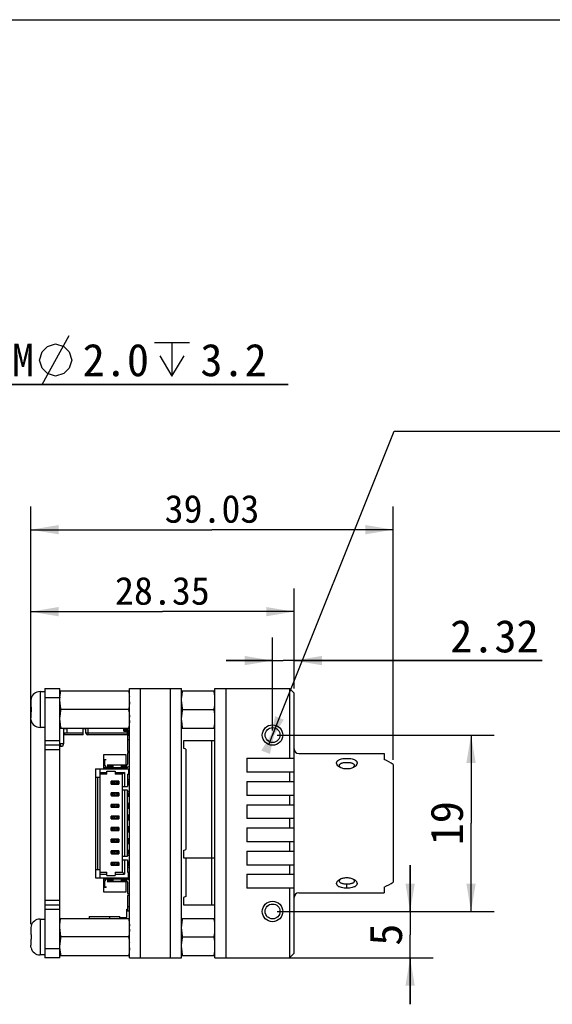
# Model space of a CAD drawing. Header units: millimetres. Extents: x 0 to 297, y 0 to 210.
# Tile 3 of 4: x 126 to 183, y 104 to 210. Entities that reach past the tile are written whole.
import ezdxf
from ezdxf.enums import TextEntityAlignment as Align

# ---------------------------------------------------------------- set-up
doc = ezdxf.new("R2010")
doc.units = ezdxf.units.MM
doc.header["$LTSCALE"] = 16.335
doc.layers.get('0').update_dxf_attribs({"linetype": 'CONTINUOUS'})
doc.layers.add('50_ALL_DETAILS', color=7, linetype='CONTINUOUS')
doc.layers.add('51__DRAFT_DIMS', color=7, linetype='CONTINUOUS')
doc.styles.get("Standard").update_dxf_attribs({"font": 'simfang.ttf'})
doc.dimstyles.new('DIMSTYLE_1', dxfattribs={"dimtxt": 3.5, "dimasz": 3, "dimexe": 2.5, "dimexo": 0.5, "dimgap": 0.875, "dimtad": 1, "dimdsep": 46, "dimtxsty": 'STANDARD', "dimblk": '_FILLED', "dimblk1": '_FILLED', "dimblk2": '_FILLED', "dimcen": 0.09, "dimazin": 2, "dimtp": 0.1, "dimtm": 0.1, "dimtfac": 1, "dimtdec": 0, "dimtofl": 0, "dimtmove": 0, "dimatfit": 3, "dimldrblk": '_FILLED', "dimfxl": 1, "dimtolj": 1, "dimarcsym": 0})
doc.dimstyles.new('DIMSTYLE_2', dxfattribs={"dimtxt": 3.5, "dimasz": 3, "dimexe": 2.5, "dimexo": 0.5, "dimtad": 1, "dimdsep": 46, "dimtxsty": 'STANDARD', "dimblk": '_FILLED', "dimblk1": '_FILLED', "dimblk2": '_FILLED', "dimcen": 0.09, "dimazin": 2, "dimtp": 0.1, "dimtm": 0.1, "dimtfac": 1, "dimtdec": 0, "dimtmove": 0, "dimatfit": 2, "dimldrblk": '_FILLED', "dimfxl": 1, "dimtolj": 1, "dimarcsym": 0})
doc.dimstyles.new('DIMSTYLE_5', dxfattribs={"dimtxt": 3, "dimasz": 3, "dimexe": 2.5, "dimexo": 0.5, "dimgap": 0.75, "dimtad": 1, "dimdsep": 46, "dimtxsty": 'STANDARD', "dimblk": '_FILLED', "dimblk1": '_FILLED', "dimblk2": '_FILLED', "dimcen": 0.09, "dimclrt": 3, "dimazin": 2, "dimtp": 0.3, "dimtm": 0.3, "dimtfac": 1, "dimtofl": 0, "dimtmove": 0, "dimatfit": 3, "dimldrblk": '_FILLED', "dimfxl": 1, "dimtolj": 1, "dimarcsym": 0})
doc.dimstyles.new('DIMSTYLE_6', dxfattribs={"dimtxt": 3, "dimasz": 3, "dimexe": 2.5, "dimexo": 0.5, "dimgap": 0.75, "dimtad": 1, "dimdsep": 46, "dimtxsty": 'STANDARD', "dimblk": '_FILLED', "dimblk1": '_FILLED', "dimblk2": '_FILLED', "dimcen": 0.09, "dimclrt": 3, "dimazin": 2, "dimtp": 0.2, "dimtm": 0.2, "dimtfac": 1, "dimtofl": 0, "dimtmove": 0, "dimatfit": 3, "dimldrblk": '_FILLED', "dimfxl": 1, "dimtolj": 1, "dimarcsym": 0})

# ---------------------------------------------------------------- blocks, each defined once
blk = doc.blocks.new('_FILLED')
at = {"color": 0, "linetype": 'BYBLOCK'}
blk.add_solid([(0, 0), (-1, 0.167), (-1, -0.167)], dxfattribs=at)
blk = doc.blocks.new('*D2')
at = {"layer": '51__DRAFT_DIMS', "color": 4}
for p, q in [((77.72, 135.95), (88.06, 170.72)), ((88.06, 170.72), (154.83, 170.72)), ((154.83, 170.72), (118.57, 170.72)), ((78, 136.91), (77.72, 135.95)), ((77.43, 134.99), (77.72, 135.95))]:
    blk.add_line(p, q, dxfattribs=at)
at = {"layer": '51__DRAFT_DIMS', "color": 4, "xscale": 3, "yscale": 3, "zscale": 3}
for p, rotation in [((77.43, 134.99), 253.4315469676), ((78, 136.91), 73.4315469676)]:
    blk.add_blockref('_FILLED', p, dxfattribs=dict(at, rotation=rotation))
at = {"layer": '51__DRAFT_DIMS', "color": 4}
for s, p in [('4-M', (120.32, 171.6)), ('2.0', (132.7, 171.6)), ('3.2', (145.37, 171.6))]:
    blk.add_text(s, height=3.5, dxfattribs=at).set_placement(p)
blk = doc.blocks.new('*D3')
at = {"layer": '51__DRAFT_DIMS', "color": 4}
for p, q in [((153.14, 132.95), (166.24, 165.69)), ((166.24, 165.69), (232.97, 165.69)), ((232.97, 165.69), (196.71, 165.69)), ((153.51, 133.88), (153.14, 132.95)), ((152.77, 132.02), (153.14, 132.95))]:
    blk.add_line(p, q, dxfattribs=at)
at = {"layer": '51__DRAFT_DIMS', "color": 4, "xscale": 3, "yscale": 3, "zscale": 3}
for p, rotation in [((152.77, 132.02), 248.1928027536), ((153.51, 133.88), 68.1928027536)]:
    blk.add_blockref('_FILLED', p, dxfattribs=dict(at, rotation=rotation))
at = {"layer": '51__DRAFT_DIMS', "color": 4}
for s, p in [('8-M', (198.46, 172.4)), ('2.0', (210.84, 172.4)), ('3.5', (223.51, 172.4)), ('四面安装', (198.46, 166.57))]:
    blk.add_text(s, height=3.5, dxfattribs=at).set_placement(p)
blk = doc.blocks.new('*D4')
at = {"layer": '51__DRAFT_DIMS', "color": 7}
for p, q in [((153.64, 132.95), (173.64, 132.95)), ((173.64, 132.95), (177.01, 132.95)), ((174.51, 132.95), (174.51, 123.45)), ((174.51, 113.95), (174.51, 123.45)), ((153.64, 113.95), (173.64, 113.95)), ((173.64, 113.95), (177.01, 113.95))]:
    blk.add_line(p, q, dxfattribs=at)
at = {"layer": '51__DRAFT_DIMS', "color": 7, "xscale": 3, "yscale": 3, "zscale": 3}
for p, rotation in [((174.51, 132.95), 90), ((174.51, 113.95), 270)]:
    blk.add_blockref('_FILLED', p, dxfattribs=dict(at, rotation=rotation))
at = {"layer": '51__DRAFT_DIMS', "color": 7}
blk.add_text('19', height=3.5, rotation=90, dxfattribs=at).set_placement((173.64, 123.45), align=Align.CENTER)
blk = doc.blocks.new('*D5')
at = {"layer": '51__DRAFT_DIMS', "color": 7}
for p, q in [((167.95, 113.95), (167.95, 118.95)), ((167.95, 118.95), (167.95, 111.45)), ((153.64, 113.95), (167.08, 113.95)), ((167.08, 113.95), (170.45, 113.95)), ((167.95, 103.95), (167.95, 111.45)), ((153.64, 108.95), (167.08, 108.95)), ((167.08, 108.95), (170.45, 108.95)), ((167.95, 108.95), (167.95, 103.95))]:
    blk.add_line(p, q, dxfattribs=at)
at = {"layer": '51__DRAFT_DIMS', "color": 7, "xscale": 3, "yscale": 3, "zscale": 3}
for p, rotation in [((167.95, 113.95), 270), ((167.95, 108.95), 90)]:
    blk.add_blockref('_FILLED', p, dxfattribs=dict(at, rotation=rotation))
at = {"layer": '51__DRAFT_DIMS', "color": 7}
blk.add_text('5', height=3.5, rotation=90, dxfattribs=at).set_placement((167.08, 111.45), align=Align.CENTER)
blk = doc.blocks.new('*D6')
at = {"layer": '51__DRAFT_DIMS', "color": 7}
for p, q in [((153.14, 141.85), (153.14, 143.47)), ((155.46, 141.85), (155.46, 143.47)), ((153.14, 133.45), (153.14, 141.85)), ((155.46, 137.95), (155.46, 141.85)), ((153.14, 140.97), (148.14, 140.97)), ((148.14, 140.97), (154.3, 140.97)), ((182.17, 140.97), (154.3, 140.97)), ((155.46, 140.97), (182.17, 140.97))]:
    blk.add_line(p, q, dxfattribs=at)
at = {"layer": '51__DRAFT_DIMS', "color": 7, "xscale": 3, "yscale": 3, "zscale": 3}
blk.add_blockref('_FILLED', (153.14, 140.97), dxfattribs=at)
at = {"layer": '51__DRAFT_DIMS', "color": 7, "xscale": 3, "yscale": 3, "zscale": 3, "rotation": 180}
blk.add_blockref('_FILLED', (155.46, 140.97), dxfattribs=at)
at = {"layer": '51__DRAFT_DIMS', "color": 7}
blk.add_text('2.32', height=3.5, dxfattribs=at).set_placement((177.03, 141.85), align=Align.CENTER)
blk = doc.blocks.new('*D12')
at = {"layer": '51__DRAFT_DIMS', "color": 4}
for p, q in [((127.11, 137.09), (127.11, 157.57)), ((166.14, 130.29), (166.14, 157.57)), ((127.11, 155.07), (146.62, 155.07)), ((166.14, 155.07), (146.62, 155.07))]:
    blk.add_line(p, q, dxfattribs=at)
at = {"layer": '51__DRAFT_DIMS', "color": 4, "xscale": 3, "yscale": 3, "zscale": 3, "rotation": 180}
blk.add_blockref('_FILLED', (127.11, 155.07), dxfattribs=at)
at = {"layer": '51__DRAFT_DIMS', "color": 4, "xscale": 3, "yscale": 3, "zscale": 3}
blk.add_blockref('_FILLED', (166.14, 155.07), dxfattribs=at)
at = {"layer": '51__DRAFT_DIMS', "color": 3}
blk.add_text('39.03', height=3, dxfattribs=at).set_placement((146.62, 155.82), align=Align.CENTER)
blk = doc.blocks.new('*D13')
at = {"layer": '51__DRAFT_DIMS', "color": 4}
for p, q in [((127.11, 112.59), (127.11, 148.74)), ((155.46, 137.95), (155.46, 148.74)), ((127.11, 146.24), (141.28, 146.24)), ((155.46, 146.24), (141.28, 146.24))]:
    blk.add_line(p, q, dxfattribs=at)
at = {"layer": '51__DRAFT_DIMS', "color": 4, "xscale": 3, "yscale": 3, "zscale": 3, "rotation": 180}
blk.add_blockref('_FILLED', (127.11, 146.24), dxfattribs=at)
at = {"layer": '51__DRAFT_DIMS', "color": 4, "xscale": 3, "yscale": 3, "zscale": 3}
blk.add_blockref('_FILLED', (155.46, 146.24), dxfattribs=at)
at = {"layer": '51__DRAFT_DIMS', "color": 3}
blk.add_text('28.35', height=3, dxfattribs=at).set_placement((141.28, 146.99), align=Align.CENTER)

msp = doc.modelspace()

# ---------------------------------------------------------------- linework, layer by layer
at = {"color": 7}
msp.add_line((0, 210), (297, 210), dxfattribs=at)
msp.add_line((0, 210), (297, 210), dxfattribs=at)
at = {"layer": '50_ALL_DETAILS', "color": 7}
for p, q in [((128.638, 137.951), (128.638, 108.951)), ((128.638, 137.951), (130.238, 137.951)), ((130.238, 108.951), (130.238, 137.951)), ((137.738, 108.951), (137.738, 137.951)), ((137.738, 108.949), (137.738, 137.949)), ((137.738, 137.949), (143.338, 137.949)), ((138.938, 108.949), (138.938, 137.949)), ((142.138, 108.949), (142.138, 137.949)), ((143.338, 108.949), (143.338, 137.949)), ((146.938, 108.949), (146.938, 137.949)), ((146.938, 137.949), (148.138, 137.949)), ((148.138, 108.949), (148.138, 137.949)), ((148.139, 137.949), (154.959, 137.949)), ((154.959, 137.949), (154.959, 130.449)), ((155.459, 137.449), (154.959, 137.949)), ((127.139, 136.87), (127.144, 136.865)), ((128.108, 137.626), (128.638, 137.626)), ((130.238, 137.701), (137.738, 137.701)), ((143.338, 137.699), (146.938, 137.699)), ((155.459, 109.449), (155.459, 137.449)), ((127.108, 136.591), (127.108, 135.951)), ((127.144, 135.951), (127.108, 135.951)), ((127.108, 135.451), (127.108, 134.81)), ((127.108, 135.451), (127.144, 135.451)), ((137.638, 135.701), (130.338, 135.701)), ((143.438, 135.699), (146.838, 135.699)), ((127.139, 134.531), (127.144, 134.537)), ((128.638, 133.776), (128.108, 133.776)), ((130.238, 133.701), (137.738, 133.701)), ((130.688, 133.649), (130.988, 133.649)), ((130.988, 133.701), (130.988, 133.184)), ((132.738, 132.984), (132.738, 133.701)), ((132.738, 133.649), (133.038, 133.649)), ((133.038, 133.184), (133.038, 133.701)), ((137.138, 133.384), (137.138, 133.701)), ((137.138, 133.634), (137.538, 133.634)), ((143.338, 133.699), (146.938, 133.699)), ((130.638, 133.599), (130.638, 132.034)), ((130.738, 133.184), (130.738, 132.984)), ((130.738, 133.184), (132.738, 133.184)), ((132.738, 132.984), (130.738, 132.984)), ((137.538, 132.984), (133.238, 132.984)), ((137.538, 133.484), (137.138, 133.484)), ((137.138, 133.384), (137.538, 133.384)), ((137.538, 132.984), (137.538, 133.384)), ((137.538, 132.926), (137.538, 131.226)), ((137.538, 132.926), (137.738, 132.926)), ((137.588, 132.926), (137.588, 133.434)), ((130.238, 131.851), (128.638, 131.851)), ((130.238, 132.034), (130.338, 131.734)), ((130.238, 132.034), (130.638, 132.034)), ((130.538, 131.734), (130.338, 131.734)), ((130.638, 132.034), (130.538, 131.734)), ((143.538, 132.329), (143.538, 131.529)), ((146.888, 132.329), (143.538, 132.329)), ((143.788, 131.429), (143.538, 131.529)), ((146.588, 114.649), (146.588, 132.329)), ((134.938, 130.825), (134.938, 129.325)), ((137.388, 130.825), (134.938, 130.825)), ((137.388, 129.7), (137.388, 130.825)), ((137.513, 131.035), (137.513, 129.8)), ((137.738, 131.035), (137.513, 131.035)), ((137.538, 131.226), (137.738, 131.226)), ((143.788, 131.429), (143.788, 120.629)), ((150.359, 130.449), (150.359, 128.949)), ((150.359, 130.449), (155.459, 130.449)), ((155.959, 130.949), (165.139, 130.949)), ((165.139, 130.949), (165.139, 130.323)), ((134.938, 130.325), (135.238, 130.325)), ((137.388, 129.425), (134.938, 129.425)), ((135.063, 130.3), (135.063, 129.8)), ((135.063, 130.3), (135.238, 130.3)), ((135.238, 130.325), (135.238, 130.3)), ((135.347, 129.725), (137.388, 129.725)), ((137.413, 129.7), (135.413, 129.7)), ((135.413, 129.45), (137.413, 129.45)), ((137.388, 129.325), (137.388, 129.45)), ((166.139, 129.794), (166.139, 117.105)), ((134.088, 129.325), (134.088, 117.575)), ((134.088, 129.325), (137.638, 129.325)), ((134.088, 128.425), (134.588, 128.425)), ((134.288, 128.425), (134.288, 118.475)), ((134.588, 117.575), (134.588, 129.325)), ((134.588, 128.925), (135.288, 128.925)), ((135.288, 128.725), (134.588, 128.725)), ((135.288, 128.725), (135.288, 129.075)), ((135.288, 129.075), (136.188, 129.075)), ((136.188, 129.075), (136.188, 128.725)), ((136.188, 128.925), (137.188, 128.925)), ((136.988, 128.725), (136.188, 128.725)), ((137.188, 128.925), (136.988, 128.725)), ((136.988, 118.175), (136.988, 128.725)), ((137.188, 128.925), (137.188, 127.4)), ((137.538, 128.725), (137.538, 127.4)), ((137.538, 128.725), (137.638, 128.725)), ((137.638, 129.325), (137.638, 128.725)), ((155.459, 128.949), (150.359, 128.949)), ((154.959, 128.949), (154.959, 127.949)), ((135.779, 127.675), (135.779, 127.975)), ((135.825, 127.975), (135.779, 127.975)), ((135.779, 127.675), (136.538, 127.675)), ((135.788, 127.985), (135.788, 127.975)), ((135.788, 127.985), (136.588, 127.985)), ((135.788, 127.675), (135.788, 127.665)), ((135.788, 127.665), (136.588, 127.665)), ((135.795, 127.975), (135.795, 127.675)), ((135.838, 127.675), (135.838, 127.975)), ((136.598, 127.975), (135.838, 127.975)), ((135.877, 127.975), (135.939, 127.941)), ((135.939, 127.709), (135.877, 127.675)), ((136.292, 127.925), (136.084, 127.925)), ((136.084, 127.725), (136.292, 127.725)), ((136.438, 127.941), (136.499, 127.975)), ((136.438, 127.709), (136.499, 127.675)), ((136.538, 127.975), (136.538, 127.675)), ((136.552, 127.675), (136.598, 127.675)), ((136.588, 127.985), (136.588, 127.975)), ((136.588, 127.675), (136.588, 127.665)), ((136.598, 127.975), (136.598, 127.675)), ((136.988, 127.4), (137.538, 127.4)), ((137.538, 128.171), (137.738, 128.171)), ((137.538, 127.975), (137.738, 127.975)), ((137.538, 127.675), (137.738, 127.675)), ((137.538, 127.621), (137.738, 127.621)), ((150.359, 127.949), (150.359, 126.449)), ((150.359, 127.949), (155.459, 127.949)), ((135.779, 126.425), (135.779, 126.725)), ((135.825, 126.725), (135.779, 126.725)), ((135.779, 126.425), (136.538, 126.425)), ((135.788, 126.735), (135.788, 126.725)), ((135.788, 126.735), (136.588, 126.735)), ((135.788, 126.425), (135.788, 126.415)), ((135.788, 126.415), (136.588, 126.415)), ((135.795, 126.725), (135.795, 126.425)), ((135.838, 126.425), (135.838, 126.725)), ((136.598, 126.725), (135.838, 126.725)), ((135.877, 126.725), (135.939, 126.691)), ((135.877, 126.425), (135.939, 126.459)), ((136.292, 126.675), (136.084, 126.675)), ((136.084, 126.475), (136.292, 126.475)), ((136.499, 126.725), (136.438, 126.691)), ((136.438, 126.459), (136.499, 126.425)), ((136.538, 126.725), (136.538, 126.425)), ((136.552, 126.425), (136.598, 126.425)), ((136.588, 126.735), (136.588, 126.725)), ((136.588, 126.425), (136.588, 126.415)), ((136.598, 126.725), (136.598, 126.425)), ((137.538, 127), (136.988, 127)), ((137.188, 127), (137.188, 119.9)), ((137.538, 119.9), (137.538, 127)), ((137.538, 126.901), (137.738, 126.901)), ((137.538, 126.725), (137.738, 126.725)), ((137.538, 126.425), (137.738, 126.425)), ((137.538, 126.351), (137.738, 126.351)), ((155.459, 126.449), (150.359, 126.449)), ((154.959, 126.449), (154.959, 125.449)), ((135.779, 125.175), (135.779, 125.475)), ((135.825, 125.475), (135.779, 125.475)), ((135.779, 125.175), (136.538, 125.175)), ((135.788, 125.485), (135.788, 125.475)), ((135.788, 125.485), (136.588, 125.485)), ((135.788, 125.175), (135.788, 125.165)), ((135.788, 125.165), (136.588, 125.165)), ((135.795, 125.475), (135.795, 125.175)), ((135.838, 125.175), (135.838, 125.475)), ((136.598, 125.475), (135.838, 125.475)), ((135.877, 125.475), (135.939, 125.441)), ((135.877, 125.175), (135.939, 125.209)), ((136.292, 125.425), (136.084, 125.425)), ((136.084, 125.225), (136.292, 125.225)), ((136.499, 125.475), (136.438, 125.441)), ((136.438, 125.209), (136.499, 125.175)), ((136.538, 125.475), (136.538, 125.175)), ((136.552, 125.175), (136.598, 125.175)), ((136.588, 125.485), (136.588, 125.475)), ((136.588, 125.175), (136.588, 125.165)), ((136.598, 125.475), (136.598, 125.175)), ((137.538, 125.631), (137.738, 125.631)), ((137.738, 125.475), (137.538, 125.475)), ((137.538, 125.175), (137.738, 125.175)), ((150.359, 125.449), (150.359, 123.949)), ((150.359, 125.449), (155.459, 125.449)), ((135.779, 123.925), (135.779, 124.225)), ((135.825, 124.225), (135.779, 124.225)), ((135.788, 124.235), (135.788, 124.225)), ((135.788, 124.235), (136.588, 124.235)), ((135.795, 124.225), (135.795, 123.925)), ((135.838, 123.925), (135.838, 124.225)), ((136.598, 124.225), (135.838, 124.225)), ((135.877, 124.225), (135.939, 124.191)), ((136.292, 124.175), (136.084, 124.175)), ((136.499, 124.225), (136.438, 124.191)), ((136.538, 124.225), (136.538, 123.925)), ((136.588, 124.235), (136.588, 124.225)), ((136.598, 124.225), (136.598, 123.925)), ((137.538, 125.081), (137.738, 125.081)), ((137.538, 124.361), (137.738, 124.361)), ((137.738, 124.225), (137.538, 124.225)), ((135.779, 123.925), (136.538, 123.925)), ((135.788, 123.925), (135.788, 123.915)), ((135.788, 123.915), (136.588, 123.915)), ((135.877, 123.925), (135.939, 123.959)), ((136.084, 123.975), (136.292, 123.975)), ((136.438, 123.959), (136.499, 123.925)), ((136.552, 123.925), (136.598, 123.925)), ((136.588, 123.925), (136.588, 123.915)), ((137.538, 123.925), (137.738, 123.925)), ((137.538, 123.811), (137.738, 123.811)), ((137.538, 123.091), (137.738, 123.091)), ((155.459, 123.949), (150.359, 123.949)), ((154.959, 123.949), (154.959, 122.949)), ((135.779, 122.675), (135.779, 122.975)), ((135.825, 122.975), (135.779, 122.975)), ((135.779, 122.675), (136.538, 122.675)), ((135.788, 122.985), (135.788, 122.975)), ((135.788, 122.985), (136.588, 122.985)), ((135.788, 122.675), (135.788, 122.665)), ((135.788, 122.665), (136.588, 122.665)), ((135.795, 122.975), (135.795, 122.675)), ((135.838, 122.675), (135.838, 122.975)), ((136.598, 122.975), (135.838, 122.975)), ((135.877, 122.975), (135.939, 122.941)), ((135.877, 122.675), (135.939, 122.709)), ((136.292, 122.925), (136.084, 122.925)), ((136.084, 122.725), (136.292, 122.725)), ((136.499, 122.975), (136.438, 122.941)), ((136.438, 122.709), (136.499, 122.675)), ((136.538, 122.975), (136.538, 122.675)), ((136.552, 122.675), (136.598, 122.675)), ((136.588, 122.985), (136.588, 122.975)), ((136.588, 122.675), (136.588, 122.665)), ((136.598, 122.975), (136.598, 122.675)), ((137.738, 122.975), (137.538, 122.975)), ((137.538, 122.675), (137.738, 122.675)), ((137.538, 122.541), (137.738, 122.541)), ((150.359, 122.949), (150.359, 121.449)), ((150.359, 122.949), (155.459, 122.949)), ((135.779, 121.425), (135.779, 121.725)), ((135.825, 121.725), (135.779, 121.725)), ((135.779, 121.425), (136.538, 121.425)), ((135.788, 121.735), (135.788, 121.725)), ((135.788, 121.735), (136.588, 121.735)), ((135.788, 121.425), (135.788, 121.415)), ((135.788, 121.415), (136.588, 121.415)), ((135.795, 121.725), (135.795, 121.425)), ((135.838, 121.425), (135.838, 121.725)), ((136.598, 121.725), (135.838, 121.725)), ((135.877, 121.725), (135.939, 121.691)), ((135.877, 121.425), (135.939, 121.459)), ((136.292, 121.675), (136.084, 121.675)), ((136.084, 121.475), (136.292, 121.475)), ((136.499, 121.725), (136.438, 121.691)), ((136.438, 121.459), (136.499, 121.425)), ((136.538, 121.725), (136.538, 121.425)), ((136.552, 121.425), (136.598, 121.425)), ((136.588, 121.735), (136.588, 121.725)), ((136.588, 121.425), (136.588, 121.415)), ((136.598, 121.725), (136.598, 121.425)), ((137.538, 121.821), (137.738, 121.821)), ((137.738, 121.725), (137.538, 121.725)), ((137.538, 121.425), (137.738, 121.425)), ((137.538, 121.271), (137.738, 121.271)), ((155.459, 121.449), (150.359, 121.449)), ((154.959, 121.449), (154.959, 120.449)), ((135.779, 120.175), (135.779, 120.475)), ((135.825, 120.475), (135.779, 120.475)), ((135.779, 120.175), (136.538, 120.175)), ((135.788, 120.485), (135.788, 120.475)), ((135.788, 120.485), (136.588, 120.485)), ((135.788, 120.175), (135.788, 120.165)), ((135.788, 120.165), (136.588, 120.165)), ((135.795, 120.475), (135.795, 120.175)), ((135.838, 120.175), (135.838, 120.475)), ((136.598, 120.475), (135.838, 120.475)), ((135.877, 120.475), (135.939, 120.441)), ((135.939, 120.209), (135.877, 120.175)), ((136.292, 120.425), (136.084, 120.425)), ((136.084, 120.225), (136.292, 120.225)), ((136.438, 120.441), (136.499, 120.475)), ((136.438, 120.209), (136.499, 120.175)), ((136.538, 120.475), (136.538, 120.175)), ((136.552, 120.175), (136.598, 120.175)), ((136.588, 120.485), (136.588, 120.475)), ((136.588, 120.175), (136.588, 120.165)), ((136.598, 120.475), (136.598, 120.175)), ((136.988, 119.9), (137.538, 119.9)), ((137.538, 120.551), (137.738, 120.551)), ((137.538, 120.475), (137.738, 120.475)), ((137.538, 120.175), (137.738, 120.175)), ((137.538, 120.001), (137.738, 120.001)), ((143.538, 120.529), (143.788, 120.629)), ((143.538, 120.529), (143.538, 119.729)), ((150.359, 120.449), (150.359, 118.949)), ((150.359, 120.449), (155.459, 120.449)), ((135.779, 118.925), (135.779, 119.225)), ((135.825, 119.225), (135.779, 119.225)), ((135.779, 118.925), (136.538, 118.925)), ((135.788, 119.235), (135.788, 119.225)), ((135.788, 119.235), (136.588, 119.235)), ((135.788, 118.925), (135.788, 118.915)), ((136.588, 118.915), (135.788, 118.915)), ((135.795, 119.225), (135.795, 118.925)), ((135.838, 118.925), (135.838, 119.225)), ((136.598, 119.225), (135.838, 119.225)), ((135.877, 119.225), (135.939, 119.191)), ((135.939, 118.959), (135.877, 118.925)), ((136.292, 119.175), (136.084, 119.175)), ((136.084, 118.975), (136.292, 118.975)), ((136.438, 119.191), (136.499, 119.225)), ((136.438, 118.959), (136.499, 118.925)), ((136.538, 119.225), (136.538, 118.925)), ((136.552, 118.925), (136.598, 118.925)), ((136.588, 119.235), (136.588, 119.225)), ((136.588, 118.925), (136.588, 118.915)), ((136.598, 119.225), (136.598, 118.925)), ((136.988, 119.5), (137.538, 119.5)), ((137.188, 119.5), (137.188, 117.975)), ((137.538, 119.5), (137.538, 118.175)), ((137.538, 119.281), (137.738, 119.281)), ((137.538, 119.225), (137.738, 119.225)), ((137.538, 118.925), (137.738, 118.925)), ((143.538, 119.729), (146.888, 119.729)), ((143.788, 119.729), (143.788, 115.549)), ((155.459, 118.949), (150.359, 118.949)), ((154.959, 118.949), (154.959, 117.949)), ((134.088, 118.475), (134.588, 118.475)), ((134.588, 118.175), (135.288, 118.175)), ((134.588, 117.975), (135.288, 117.975)), ((135.288, 117.825), (135.288, 118.175)), ((135.288, 117.825), (136.188, 117.825)), ((136.188, 118.175), (136.188, 117.825)), ((136.188, 118.175), (136.988, 118.175)), ((136.188, 117.975), (137.188, 117.975)), ((137.188, 117.975), (136.988, 118.175)), ((137.538, 118.731), (137.738, 118.731)), ((137.538, 118.175), (137.638, 118.175)), ((137.638, 117.575), (137.638, 118.175)), ((150.359, 117.949), (150.359, 116.449)), ((150.359, 117.949), (155.459, 117.949)), ((134.088, 117.575), (137.638, 117.575)), ((134.938, 117.575), (134.938, 116.075)), ((134.938, 117.475), (137.388, 117.475)), ((135.063, 117.115), (135.063, 116.615)), ((135.333, 117.175), (137.388, 117.175)), ((137.413, 117.465), (135.413, 117.465)), ((135.413, 117.215), (137.413, 117.215)), ((137.388, 117.475), (137.388, 117.575)), ((137.388, 116.075), (137.388, 117.215)), ((137.513, 117.115), (137.513, 115.88)), ((161.139, 116.457), (161.139, 116.887)), ((134.938, 116.575), (135.238, 116.575)), ((134.938, 116.075), (137.388, 116.075)), ((135.063, 116.615), (135.238, 116.615)), ((135.238, 116.615), (135.238, 116.575)), ((137.513, 115.88), (137.738, 115.88)), ((137.538, 115.676), (137.538, 113.976)), ((137.738, 115.676), (137.538, 115.676)), ((155.459, 116.449), (150.359, 116.449)), ((154.959, 116.449), (154.959, 108.949)), ((155.959, 115.949), (165.139, 115.949)), ((165.139, 116.575), (165.139, 115.949)), ((128.638, 114.651), (130.238, 114.651)), ((143.788, 115.549), (143.538, 115.449)), ((143.538, 115.449), (143.538, 114.649)), ((143.538, 114.649), (146.888, 114.649)), ((137.438, 113.3), (137.438, 114.2)), ((137.438, 114.2), (137.538, 114.2)), ((137.738, 113.976), (137.538, 113.976)), ((128.108, 113.126), (128.638, 113.126)), ((130.238, 113.201), (137.738, 113.201)), ((133.388, 113.4), (133.388, 113.201)), ((133.388, 113.4), (136.688, 113.4)), ((135.638, 113.201), (135.638, 113.4)), ((136.688, 113.201), (136.688, 113.4)), ((136.688, 113.3), (137.438, 113.3)), ((143.338, 113.199), (146.938, 113.199)), ((127.108, 112.091), (127.108, 111.451)), ((127.144, 111.451), (127.108, 111.451)), ((127.139, 112.37), (127.144, 112.365)), ((127.108, 110.951), (127.108, 110.31)), ((127.108, 110.951), (127.144, 110.951)), ((137.638, 111.201), (130.338, 111.201)), ((143.438, 111.199), (146.838, 111.199)), ((127.139, 110.031), (127.144, 110.037)), ((128.638, 109.276), (128.108, 109.276)), ((155.459, 109.449), (154.959, 108.949)), ((130.238, 108.951), (128.638, 108.951)), ((130.238, 109.201), (137.738, 109.201)), ((137.738, 108.949), (143.338, 108.949)), ((143.338, 109.199), (146.938, 109.199)), ((146.938, 108.949), (154.959, 108.949))]:
    msp.add_line(p, q, dxfattribs=at)
at = {"layer": '50_ALL_DETAILS', "color": 4}
for p, q in [((128.108, 137.626), (128.108, 133.776)), ((130.238, 136.951), (128.638, 136.951)), ((133.238, 133.701), (133.238, 132.984)), ((133.038, 133.184), (137.538, 133.184)), ((128.638, 132.351), (130.238, 132.351)), ((137.738, 132.426), (137.538, 132.426)), ((130.238, 131.351), (128.638, 131.351)), ((135.395, 129.45), (135.395, 129.701)), ((135.5, 129.7), (135.5, 129.45)), ((135.605, 129.7), (135.605, 129.45)), ((135.735, 129.45), (135.735, 129.7)), ((135.84, 129.45), (135.84, 129.7)), ((135.945, 129.7), (135.945, 129.45)), ((136.882, 129.45), (136.882, 129.7)), ((136.987, 129.7), (136.987, 129.45)), ((137.092, 129.7), (137.092, 129.45)), ((137.222, 129.45), (137.222, 129.7)), ((137.327, 129.45), (137.327, 129.7)), ((137.432, 129.701), (137.432, 129.45)), ((135.845, 127.975), (135.845, 127.675)), ((135.939, 127.709), (135.939, 127.941)), ((136.084, 127.925), (136.084, 127.725)), ((136.292, 127.725), (136.292, 127.925)), ((136.438, 127.941), (136.438, 127.709)), ((136.532, 127.675), (136.532, 127.975)), ((136.582, 127.675), (136.582, 127.975)), ((137.588, 127.675), (137.588, 127.975)), ((135.845, 126.725), (135.845, 126.425)), ((135.939, 126.459), (135.939, 126.691)), ((136.084, 126.675), (136.084, 126.475)), ((136.292, 126.475), (136.292, 126.675)), ((136.438, 126.691), (136.438, 126.459)), ((136.532, 126.425), (136.532, 126.725)), ((136.582, 126.425), (136.582, 126.725)), ((137.588, 126.425), (137.588, 126.725)), ((135.845, 125.475), (135.845, 125.175)), ((135.939, 125.209), (135.939, 125.441)), ((136.084, 125.425), (136.084, 125.225)), ((136.292, 125.225), (136.292, 125.425)), ((136.438, 125.441), (136.438, 125.209)), ((136.532, 125.175), (136.532, 125.475)), ((136.582, 125.175), (136.582, 125.475)), ((137.588, 125.175), (137.588, 125.475)), ((135.845, 124.225), (135.845, 123.925)), ((135.939, 123.959), (135.939, 124.191)), ((136.084, 124.175), (136.084, 123.975)), ((136.292, 123.975), (136.292, 124.175)), ((136.438, 124.191), (136.438, 123.959)), ((136.532, 123.925), (136.532, 124.225)), ((136.582, 123.925), (136.582, 124.225)), ((137.588, 123.925), (137.588, 124.225)), ((135.845, 122.975), (135.845, 122.675)), ((135.939, 122.709), (135.939, 122.941)), ((136.084, 122.925), (136.084, 122.725)), ((136.292, 122.725), (136.292, 122.925)), ((136.438, 122.941), (136.438, 122.709)), ((136.532, 122.675), (136.532, 122.975)), ((136.582, 122.675), (136.582, 122.975)), ((137.588, 122.675), (137.588, 122.975)), ((135.845, 121.725), (135.845, 121.425)), ((135.939, 121.459), (135.939, 121.691)), ((136.084, 121.675), (136.084, 121.475)), ((136.292, 121.475), (136.292, 121.675)), ((136.438, 121.691), (136.438, 121.459)), ((136.532, 121.425), (136.532, 121.725)), ((136.582, 121.425), (136.582, 121.725)), ((137.588, 121.425), (137.588, 121.725)), ((135.845, 120.475), (135.845, 120.175)), ((135.939, 120.209), (135.939, 120.441)), ((136.084, 120.425), (136.084, 120.225)), ((136.292, 120.225), (136.292, 120.425)), ((136.438, 120.441), (136.438, 120.209)), ((136.532, 120.175), (136.532, 120.475)), ((136.582, 120.175), (136.582, 120.475)), ((137.588, 120.175), (137.588, 120.475)), ((135.845, 119.225), (135.845, 118.925)), ((135.939, 118.959), (135.939, 119.191)), ((136.084, 119.175), (136.084, 118.975)), ((136.292, 118.975), (136.292, 119.175)), ((136.438, 119.191), (136.438, 118.959)), ((136.532, 118.925), (136.532, 119.225)), ((136.582, 118.925), (136.582, 119.225)), ((137.588, 118.925), (137.588, 119.225)), ((135.395, 117.213), (135.395, 117.464)), ((135.5, 117.465), (135.5, 117.215)), ((135.605, 117.465), (135.605, 117.215)), ((135.735, 117.215), (135.735, 117.465)), ((135.84, 117.215), (135.84, 117.465)), ((135.945, 117.465), (135.945, 117.215)), ((136.882, 117.215), (136.882, 117.465)), ((136.987, 117.465), (136.987, 117.215)), ((137.092, 117.465), (137.092, 117.215)), ((137.222, 117.215), (137.222, 117.465)), ((137.327, 117.215), (137.327, 117.465)), ((137.432, 117.464), (137.432, 117.213)), ((128.638, 115.151), (130.238, 115.151)), ((130.238, 114.151), (128.638, 114.151)), ((137.538, 114.476), (137.738, 114.476)), ((128.108, 113.126), (128.108, 109.276)), ((128.638, 109.951), (130.238, 109.951))]:
    msp.add_line(p, q, dxfattribs=at)
at = {"layer": '50_ALL_DETAILS', "color": 7}
for centre, radius in [((153.139, 132.949), 1.1), ((153.139, 132.949), 0.8), ((153.139, 113.949), 1.1), ((153.139, 113.949), 0.8)]:
    msp.add_circle(centre, radius, dxfattribs=at)
for centre, radius, start, end in [((128.108, 136.626), 1, 90, 165.83882), ((135.313, 136.717), 5.077, 176.03616, 177.14696), ((132.632, 135.701), 5.493, 177.39191, 182.6089), ((128.108, 134.776), 1, 194.16082, 270), ((130.688, 133.599), 0.05, 90, 180), ((137.538, 133.434), 0.2, 0, 90), ((133.238, 133.184), 0.2, 180, 270), ((137.538, 133.434), 0.05, 0, 90), ((155.959, 131.449), 0.5, 180, 270), ((135.413, 129.8), 0.35, 180, 270), ((135.413, 129.8), 0.1, 228.59038, 270.00012), ((137.413, 129.8), 0.1, 270, 360), ((137.413, 129.8), 0.35, 270, 338.21321), ((160.873, 129.884), 0.597, 224.8683, 227.96617), ((161.404, 129.885), 0.598, 312.05354, 314.90664), ((135.413, 117.115), 0.35, 90, 180), ((135.413, 117.115), 0.1, 90, 143.1301), ((137.413, 117.115), 0.35, 21.78679, 90), ((137.413, 117.115), 0.1, 0, 90.00012), ((160.874, 117.014), 0.598, 132.05151, 134.91361), ((161.405, 117.014), 0.597, 44.86411, 47.96487), ((155.959, 115.449), 0.5, 90, 180), ((128.108, 112.126), 1, 90, 165.83882), ((132.632, 111.201), 5.493, 177.39191, 182.6089), ((128.108, 110.276), 1, 194.16082, 270), ((135.32, 110.185), 5.084, 182.83236, 183.91963)]:
    msp.add_arc(centre, radius, start, end, dxfattribs=at)
for centre, major_axis, ratio, start_param, end_param in [((162.139, 123.449), (0, 7.5), 1, -0.5625362, -0.4115168), ((136.084, 127.946), (0.15, 0), 0.1428571, -2.8872246, -1.5707963), ((136.084, 127.703), (0.15, 0), 0.1428571, 1.5707963, 2.8872246), ((136.292, 127.946), (0.15, 0), 0.1428571, -1.5707963, -0.2543681), ((136.292, 127.703), (0.15, 0), 0.1428571, 0.2543681, 1.5707963), ((136.084, 126.696), (0.15, 0), 0.1428571, -2.8872246, -1.5707963), ((136.084, 126.453), (0.15, 0), 0.1428571, 1.5707963, 2.8872246), ((136.292, 126.696), (0.15, 0), 0.1428571, -1.5707963, -0.2543681), ((136.292, 126.453), (0.15, 0), 0.1428571, 0.2543681, 1.5707963), ((136.084, 125.446), (0.15, 0), 0.1428571, -2.8872246, -1.5707963), ((136.084, 125.203), (0.15, 0), 0.1428571, 1.5707963, 2.8872246), ((136.292, 125.446), (0.15, 0), 0.1428571, -1.5707963, -0.2543681), ((136.292, 125.203), (0.15, 0), 0.1428571, 0.2543681, 1.5707963), ((136.084, 124.196), (0.15, 0), 0.1428571, -2.8872246, -1.5707963), ((136.292, 124.196), (0.15, 0), 0.1428571, -1.5707963, -0.2543681), ((136.084, 123.953), (0.15, 0), 0.1428571, 1.5707963, 2.8872246), ((136.292, 123.953), (0.15, 0), 0.1428571, 0.2543681, 1.5707963), ((136.084, 122.946), (0.15, 0), 0.1428571, -2.8872246, -1.5707963), ((136.084, 122.703), (0.15, 0), 0.1428571, 1.5707963, 2.8872246), ((136.292, 122.946), (0.15, 0), 0.1428571, -1.5707963, -0.2543681), ((136.292, 122.703), (0.15, 0), 0.1428571, 0.2543681, 1.5707963), ((136.084, 121.696), (0.15, 0), 0.1428571, -2.8872246, -1.5707963), ((136.084, 121.453), (0.15, 0), 0.1428571, 1.5707963, 2.8872246), ((136.292, 121.696), (0.15, 0), 0.1428571, -1.5707963, -0.2543681), ((136.292, 121.453), (0.15, 0), 0.1428571, 0.2543681, 1.5707963), ((136.084, 120.446), (0.15, 0), 0.1428571, -2.8872246, -1.5707963), ((136.084, 120.203), (0.15, 0), 0.1428571, 1.5707963, 2.8872246), ((136.292, 120.446), (0.15, 0), 0.1428571, -1.5707963, -0.2543681), ((136.292, 120.203), (0.15, 0), 0.1428571, 0.2543681, 1.5707963), ((136.084, 119.196), (0.15, 0), 0.1428571, -2.8872246, -1.5707963), ((136.084, 118.953), (0.15, 0), 0.1428571, 1.5707963, 2.8872246), ((136.292, 119.196), (0.15, 0), 0.1428571, -1.5707963, -0.2543681), ((136.292, 118.953), (0.15, 0), 0.1428571, 0.2543681, 1.5707963), ((162.139, 123.449), (0, 7.5), 1, -2.7300758, -2.5790564)]:
    msp.add_ellipse(centre, major_axis=major_axis, ratio=ratio, start_param=start_param, end_param=end_param, dxfattribs=at)
for points in [[(127.144, 136.865), (127.12, 136.776), (127.108, 136.683), (127.108, 136.591)], [(127.144, 134.537), (127.12, 134.625), (127.108, 134.718), (127.108, 134.81)], [(127.144, 112.365), (127.12, 112.276), (127.108, 112.183), (127.108, 112.091)], [(127.144, 110.037), (127.12, 110.125), (127.108, 110.218), (127.108, 110.31)]]:
    msp.add_open_spline(points, degree=3, dxfattribs=at)
for points, knots in [([(130.248, 137.068), (130.252, 137.121), (130.27, 137.333), (130.303, 137.545), (130.338, 137.701)], [0, 0, 0, 0, 0.2496514, 1, 1, 1, 1]), ([(137.638, 137.701), (137.65, 137.648), (137.693, 137.438), (137.718, 137.224), (137.729, 137.064)], [0, 0, 0, 0, 0.2506462, 1, 1, 1, 1]), ([(143.438, 137.699), (143.425, 137.641), (143.379, 137.407), (143.353, 137.169), (143.344, 136.99)], [0, 0, 0, 0, 0.2506925, 1, 1, 1, 1]), ([(146.933, 136.99), (146.93, 137.05), (146.913, 137.288), (146.878, 137.525), (146.838, 137.699)], [0, 0, 0, 0, 0.2496695, 1, 1, 1, 1]), ([(130.238, 136.533), (130.24, 136.463), (130.255, 136.184), (130.292, 135.905), (130.338, 135.701)], [0, 0, 0, 0, 0.2497016, 1, 1, 1, 1]), ([(137.738, 136.533), (137.736, 136.463), (137.722, 136.184), (137.685, 135.905), (137.638, 135.701)], [0, 0, 0, 0, 0.2497027, 1, 1, 1, 1]), ([(143.338, 136.531), (143.343, 136.392), (143.362, 136.112), (143.408, 135.836), (143.438, 135.699)], [0, 0, 0, 0, 0.499324, 1, 1, 1, 1]), ([(146.838, 135.699), (146.869, 135.836), (146.915, 136.112), (146.934, 136.392), (146.938, 136.531)], [0, 0, 0, 0, 0.500676, 1, 1, 1, 1]), ([(130.338, 135.701), (130.323, 135.632), (130.269, 135.358), (130.245, 135.078), (130.238, 134.869)], [0, 0, 0, 0, 0.2507553, 1, 1, 1, 1]), ([(137.638, 135.701), (137.654, 135.632), (137.707, 135.358), (137.732, 135.078), (137.738, 134.869)], [0, 0, 0, 0, 0.2507543, 1, 1, 1, 1]), ([(143.438, 135.699), (143.408, 135.563), (143.362, 135.286), (143.343, 135.007), (143.338, 134.867)], [0, 0, 0, 0, 0.500676, 1, 1, 1, 1]), ([(146.938, 134.867), (146.934, 135.007), (146.915, 135.286), (146.869, 135.563), (146.838, 135.699)], [0, 0, 0, 0, 0.499324, 1, 1, 1, 1]), ([(130.238, 134.533), (130.24, 134.463), (130.255, 134.184), (130.292, 133.905), (130.338, 133.701)], [0, 0, 0, 0, 0.2497024, 1, 1, 1, 1]), ([(137.738, 134.533), (137.736, 134.463), (137.722, 134.184), (137.685, 133.905), (137.638, 133.701)], [0, 0, 0, 0, 0.2497028, 1, 1, 1, 1]), ([(143.338, 134.531), (143.343, 134.392), (143.362, 134.112), (143.408, 133.836), (143.438, 133.699)], [0, 0, 0, 0, 0.4993264, 1, 1, 1, 1]), ([(146.838, 133.699), (146.869, 133.836), (146.915, 134.112), (146.934, 134.392), (146.938, 134.531)], [0, 0, 0, 0, 0.5006736, 1, 1, 1, 1]), ([(160.255, 129.577), (160.199, 129.622), (160.126, 129.697), (160.063, 129.813), (160.039, 129.898), (160.037, 129.98), (160.059, 130.06), (160.102, 130.133), (160.166, 130.199), (160.248, 130.257), (160.384, 130.327), (160.588, 130.39), (160.856, 130.432), (161.044, 130.441), (161.139, 130.441)], [0, 0, 0, 0, 0.1230726, 0.176575, 0.2255139, 0.2715353, 0.3169836, 0.3644523, 0.4160351, 0.4729572, 0.535742, 0.6780586, 0.8370581, 1, 1, 1, 1]), ([(160.347, 129.51), (160.339, 129.515), (160.307, 129.536), (160.277, 129.559), (160.255, 129.577)], [0, 0, 0, 0, 0.256005, 1, 1, 1, 1]), ([(160.339, 129.685), (160.339, 129.711), (160.35, 129.766), (160.402, 129.836), (160.482, 129.894), (160.586, 129.939), (160.709, 129.972), (160.895, 130.003), (161.04, 130.011), (161.139, 130.011)], [0, 0, 0, 0, 0.0840184, 0.1730889, 0.2759016, 0.3959862, 0.5329701, 0.6838035, 1, 1, 1, 1]), ([(160.351, 129.612), (160.349, 129.618), (160.342, 129.642), (160.339, 129.667), (160.339, 129.685)], [0, 0, 0, 0, 0.2603534, 1, 1, 1, 1]), ([(161.139, 129.295), (160.996, 129.295), (160.719, 129.331), (160.459, 129.438), (160.347, 129.51)], [0, 0, 0, 0, 0.5181646, 1, 1, 1, 1]), ([(160.45, 129.463), (160.438, 129.475), (160.398, 129.519), (160.365, 129.571), (160.351, 129.612)], [0, 0, 0, 0, 0.2760471, 1, 1, 1, 1]), ([(161.139, 130.441), (161.236, 130.441), (161.425, 130.432), (161.693, 130.389), (161.896, 130.326), (162.032, 130.256), (162.114, 130.198), (162.177, 130.132), (162.22, 130.059), (162.241, 129.979), (162.239, 129.897), (162.215, 129.813), (162.152, 129.697), (162.078, 129.621), (162.022, 129.576)], [0, 0, 0, 0, 0.1656612, 0.3238544, 0.46534, 0.5280015, 0.5847847, 0.6361485, 0.6834528, 0.7288243, 0.7747764, 0.8236487, 0.8771432, 1, 1, 1, 1]), ([(161.139, 130.011), (161.239, 130.011), (161.385, 130.003), (161.571, 129.972), (161.693, 129.938), (161.796, 129.893), (161.876, 129.836), (161.928, 129.765), (161.939, 129.711), (161.939, 129.685)], [0, 0, 0, 0, 0.3195675, 0.4690424, 0.605165, 0.7249585, 0.8274438, 0.9161743, 1, 1, 1, 1]), ([(161.931, 129.51), (161.818, 129.438), (161.558, 129.331), (161.281, 129.295), (161.139, 129.295)], [0, 0, 0, 0, 0.4861182, 1, 1, 1, 1]), ([(161.926, 129.61), (161.922, 129.598), (161.898, 129.542), (161.859, 129.494), (161.826, 129.461)], [0, 0, 0, 0, 0.2261154, 1, 1, 1, 1]), ([(161.939, 129.685), (161.939, 129.679), (161.938, 129.653), (161.932, 129.629), (161.926, 129.61)], [0, 0, 0, 0, 0.2412841, 1, 1, 1, 1]), ([(162.022, 129.576), (162.015, 129.57), (161.986, 129.547), (161.955, 129.526), (161.931, 129.51)], [0, 0, 0, 0, 0.2438363, 1, 1, 1, 1]), ([(161.139, 116.457), (161.042, 116.457), (160.853, 116.467), (160.585, 116.51), (160.382, 116.573), (160.246, 116.643), (160.164, 116.701), (160.101, 116.767), (160.058, 116.84), (160.037, 116.919), (160.039, 117.002), (160.063, 117.086), (160.126, 117.202), (160.2, 117.277), (160.255, 117.322)], [0, 0, 0, 0, 0.1656499, 0.3238535, 0.4653381, 0.5280005, 0.5847837, 0.6361459, 0.683449, 0.7288202, 0.7747737, 0.8236479, 0.877141, 1, 1, 1, 1]), ([(160.255, 117.322), (160.263, 117.328), (160.292, 117.351), (160.323, 117.373), (160.347, 117.388)], [0, 0, 0, 0, 0.2438455, 1, 1, 1, 1]), ([(160.339, 117.214), (160.339, 117.22), (160.34, 117.245), (160.346, 117.27), (160.352, 117.288)], [0, 0, 0, 0, 0.2412895, 1, 1, 1, 1]), ([(161.139, 116.887), (161.039, 116.887), (160.893, 116.895), (160.707, 116.927), (160.585, 116.96), (160.482, 117.005), (160.402, 117.062), (160.35, 117.133), (160.339, 117.188), (160.339, 117.214)], [0, 0, 0, 0, 0.3195613, 0.4690468, 0.6051678, 0.7249623, 0.8274457, 0.9161733, 1, 1, 1, 1]), ([(160.347, 117.388), (160.46, 117.461), (160.72, 117.568), (160.997, 117.603), (161.139, 117.603)], [0, 0, 0, 0, 0.4859351, 1, 1, 1, 1]), ([(160.352, 117.288), (160.356, 117.301), (160.38, 117.356), (160.418, 117.405), (160.451, 117.437)], [0, 0, 0, 0, 0.2261227, 1, 1, 1, 1]), ([(161.139, 117.603), (161.282, 117.603), (161.559, 117.568), (161.819, 117.46), (161.931, 117.388)], [0, 0, 0, 0, 0.5181852, 1, 1, 1, 1]), ([(162.023, 117.322), (162.079, 117.277), (162.152, 117.201), (162.215, 117.085), (162.239, 117.001), (162.241, 116.918), (162.219, 116.839), (162.176, 116.766), (162.112, 116.7), (162.03, 116.642), (161.894, 116.572), (161.69, 116.509), (161.422, 116.467), (161.234, 116.457), (161.139, 116.457)], [0, 0, 0, 0, 0.1230706, 0.1765757, 0.2255164, 0.2715383, 0.3169859, 0.3644538, 0.4160357, 0.472956, 0.5357398, 0.6780662, 0.8370667, 1, 1, 1, 1]), ([(161.939, 117.214), (161.939, 117.188), (161.928, 117.133), (161.875, 117.062), (161.796, 117.005), (161.692, 116.96), (161.569, 116.926), (161.383, 116.895), (161.238, 116.887), (161.139, 116.887)], [0, 0, 0, 0, 0.0840182, 0.1730872, 0.2758967, 0.3959803, 0.5329749, 0.6838146, 1, 1, 1, 1]), ([(161.828, 117.436), (161.84, 117.424), (161.88, 117.38), (161.913, 117.327), (161.927, 117.286)], [0, 0, 0, 0, 0.276037, 1, 1, 1, 1]), ([(161.927, 117.286), (161.929, 117.28), (161.936, 117.257), (161.939, 117.232), (161.939, 117.214)], [0, 0, 0, 0, 0.2603517, 1, 1, 1, 1]), ([(161.931, 117.388), (161.939, 117.383), (161.971, 117.362), (162.001, 117.34), (162.023, 117.322)], [0, 0, 0, 0, 0.2560128, 1, 1, 1, 1]), ([(130.238, 112.369), (130.24, 112.439), (130.254, 112.718), (130.292, 112.996), (130.338, 113.201)], [0, 0, 0, 0, 0.2497033, 1, 1, 1, 1]), ([(137.638, 113.201), (137.654, 113.132), (137.707, 112.858), (137.732, 112.578), (137.738, 112.369)], [0, 0, 0, 0, 0.250757, 1, 1, 1, 1]), ([(143.438, 113.199), (143.408, 113.063), (143.362, 112.786), (143.343, 112.507), (143.338, 112.367)], [0, 0, 0, 0, 0.5006737, 1, 1, 1, 1]), ([(146.938, 112.367), (146.934, 112.507), (146.915, 112.786), (146.869, 113.063), (146.838, 113.199)], [0, 0, 0, 0, 0.4993263, 1, 1, 1, 1]), ([(130.238, 112.033), (130.24, 111.963), (130.255, 111.684), (130.292, 111.405), (130.338, 111.201)], [0, 0, 0, 0, 0.2497016, 1, 1, 1, 1]), ([(137.738, 112.033), (137.736, 111.963), (137.722, 111.684), (137.685, 111.405), (137.638, 111.201)], [0, 0, 0, 0, 0.2497027, 1, 1, 1, 1]), ([(143.338, 112.031), (143.343, 111.892), (143.362, 111.612), (143.408, 111.336), (143.438, 111.199)], [0, 0, 0, 0, 0.499324, 1, 1, 1, 1]), ([(146.838, 111.199), (146.869, 111.336), (146.915, 111.612), (146.934, 111.892), (146.938, 112.031)], [0, 0, 0, 0, 0.500676, 1, 1, 1, 1]), ([(130.338, 111.201), (130.323, 111.132), (130.269, 110.858), (130.245, 110.578), (130.238, 110.369)], [0, 0, 0, 0, 0.2507553, 1, 1, 1, 1]), ([(137.638, 111.201), (137.65, 111.148), (137.693, 110.939), (137.718, 110.726), (137.729, 110.566)], [0, 0, 0, 0, 0.2506427, 1, 1, 1, 1]), ([(143.438, 111.199), (143.426, 111.142), (143.38, 110.914), (143.355, 110.681), (143.345, 110.507)], [0, 0, 0, 0, 0.2506851, 1, 1, 1, 1]), ([(146.938, 110.367), (146.934, 110.507), (146.915, 110.786), (146.869, 111.063), (146.838, 111.199)], [0, 0, 0, 0, 0.499324, 1, 1, 1, 1]), ([(130.248, 109.838), (130.252, 109.784), (130.27, 109.57), (130.303, 109.358), (130.338, 109.201)], [0, 0, 0, 0, 0.2496495, 1, 1, 1, 1]), ([(137.738, 110.033), (137.736, 109.963), (137.722, 109.684), (137.685, 109.405), (137.638, 109.201)], [0, 0, 0, 0, 0.2497028, 1, 1, 1, 1]), ([(143.338, 110.031), (143.343, 109.892), (143.362, 109.612), (143.408, 109.336), (143.438, 109.199)], [0, 0, 0, 0, 0.4993264, 1, 1, 1, 1]), ([(146.838, 109.199), (146.852, 109.257), (146.898, 109.491), (146.923, 109.729), (146.933, 109.907)], [0, 0, 0, 0, 0.2506917, 1, 1, 1, 1])]:
    msp.add_open_spline(points, degree=3, knots=knots, dxfattribs=at)
at = {"layer": '51__DRAFT_DIMS', "color": 4}
for p, q in [((128.327, 170.72), (131.243, 175.97)), ((140.413, 175.241), (144.204, 175.241)), ((142.309, 175.241), (142.309, 171.595))]:
    msp.add_line(p, q, dxfattribs=at)
for points in [[(128.035, 173.345), (128.327, 174.22), (128.91, 174.803), (129.785, 175.095), (130.66, 174.803), (131.243, 174.22), (131.535, 173.345), (131.243, 172.47), (130.66, 171.887), (129.785, 171.595), (128.91, 171.887), (128.327, 172.47), (128.035, 173.345)], [(140.996, 173.783), (142.309, 171.595), (143.621, 173.783)]]:
    msp.add_lwpolyline(points, dxfattribs=at)

# ---------------------------------------------------------------- dimensions: what is measured, and where the dimension line sits
for p1, p2, text, picture, middle in [((78.004, 136.908), (77.433, 134.991), '4-M%%c2.0{\\fgdt;x}3.2', '*D2', (136.703, 173.345)), ((153.51, 133.878), (152.768, 132.021), '8-M%%c2.0{\\fgdt;x}3.5\\P四面安装', '*D3', (214.84, 171.235))]:
    dim = msp.add_diameter_dim_2p(p1=p1, p2=p2, text=text, dimstyle='DIMSTYLE_2', override={"dimtih": 1, "dimtoh": 1, "dimpost": '<>'}, dxfattribs=at)
    dim.commit()
    dim.dimension.update_dxf_attribs({"geometry": picture, "text_midpoint": middle, "dimtype": 163})
for base, p1, p2, dimstyle, picture, middle in [((127.108, 155.07), (166.139, 129.794), (127.108, 136.591), 'DIMSTYLE_5', '*D12', (146.577, 155.07)), ((127.108, 146.245), (155.459, 137.449), (127.108, 112.091), 'DIMSTYLE_6', '*D13', (141.219, 146.245))]:
    dim = msp.add_linear_dim(base=base, p1=p1, p2=p2, angle=180, dimstyle=dimstyle, dxfattribs=at)
    dim.commit()
    dim.dimension.update_dxf_attribs({"geometry": picture, "text_midpoint": middle, "dimtype": 160})
at = {"layer": '51__DRAFT_DIMS', "color": 7}
dim = msp.add_linear_dim(base=(155.459, 140.971), p1=(153.139, 132.949), p2=(155.459, 137.449), text='2.32', dimstyle='DIMSTYLE_1', dxfattribs=at)
dim.commit()
dim.dimension.update_dxf_attribs({"geometry": '*D6', "text_midpoint": (176.958, 140.971), "dimtype": 160})
for base, p1, p2, text, picture, middle in [((174.513, 113.949), (153.139, 132.949), (153.139, 113.949), '19', '*D4', (174.513, 123.569)), ((167.951, 108.949), (153.139, 113.949), (153.139, 108.949), '5', '*D5', (167.951, 111.408))]:
    dim = msp.add_linear_dim(base=base, p1=p1, p2=p2, angle=270, text=text, dimstyle='DIMSTYLE_1', dxfattribs=at)
    dim.commit()
    dim.dimension.update_dxf_attribs({"geometry": picture, "text_midpoint": middle, "dimtype": 160})

doc.saveas('drawing.dxf')
